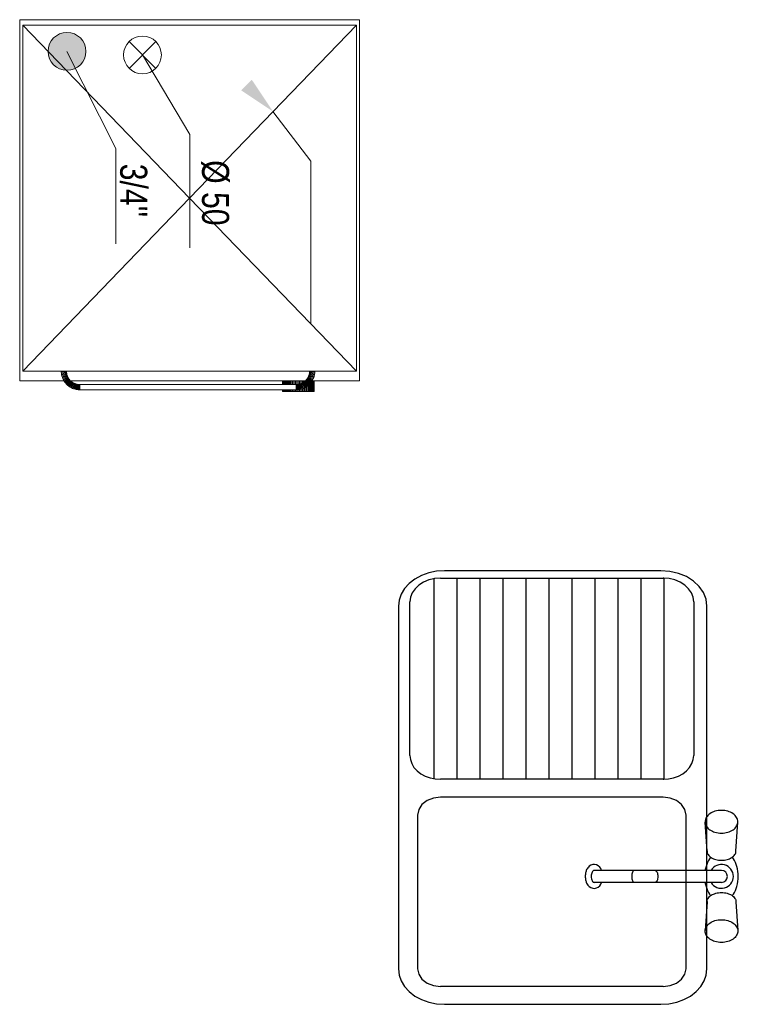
# Model space of a CAD drawing. Extents: x 4615668 to 9294084, y 16339 to 10688993.
# Tile 251 of 256: x 4615724 to 4615833, y 5521563 to 5521713. Entities that reach past the tile are written whole.
import ezdxf

# ---------------------------------------------------------------- set-up
doc = ezdxf.new("R2010")
doc.units = 0
doc.header["$MEASUREMENT"] = 0
doc.layers.add('a meble', color=8, linetype='Continuous')
doc.layers.add('MEBLE', color=41, linetype='Continuous')
doc.layers.add('BRI_EL', color=1, linetype='Continuous', lineweight=13)
doc.styles.add('WYMIAR-100', font='ROMANS.shx', dxfattribs={"width": 0.8, "height": 15})

# ---------------------------------------------------------------- blocks, each defined once
blk = doc.blocks.new('k380n')
at = {"layer": 'a meble', "linetype": 'Continuous', "lineweight": 0, "extrusion": (0, 0, -1)}
blk.add_solid([(66544, 117248.5), (66394, 117348.5), (66494, 117198.5)], dxfattribs=at)
blk = doc.blocks.new('Fu5204')
at = {"layer": 'BRI_EL', "ltscale": 10, "xscale": 0.3968253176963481, "yscale": -0.3968253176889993, "zscale": 0.3968253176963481, "rotation": 270}
blk.add_blockref('k380n', (46566.9, -26346.8), dxfattribs=at)
blk = doc.blocks.new('Z$W@#2FD9299E')
at = {"layer": 'MEBLE', "linetype": 'Continuous', "lineweight": 0}
blk.add_hatch(color=256, dxfattribs=at).paths.add_polyline_path([(7.7, 7.2, 1), (1.94, 7.2, 1)])
for p, q in [((0, 0), (0, 51.74)), ((0, 51.74), (55, 51.74)), ((0.81, 51.25), (0.81, 0.49)), ((53.53, 51.25), (0.81, 51.25)), ((0.81, 51.25), (27.17, 25.87)), ((53.53, 51.25), (27.17, 25.87)), ((53.53, 0.49), (53.53, 51.25)), ((55, 44.53), (55, 51.74)), ((55, 46.06), (55, 46.06)), ((21.54, 44.3), (13.99, 38.56)), ((46.31, 44.31), (21.54, 44.3)), ((53.53, 44.93), (53.68, 44.93)), ((53.68, 44.93), (53.53, 44.93)), ((53.64, 44.12), (53.53, 44.12)), ((53.64, 44.12), (53.53, 44.12)), ((53.64, 44.12), (53.68, 44.93)), ((53.64, 44.12), (53.68, 44.93)), ((53.68, 44.93), (53.64, 44.12)), ((53.74, 44.11), (53.64, 44.12)), ((53.64, 44.12), (53.74, 44.11)), ((53.68, 44.93), (53.82, 44.92)), ((53.68, 44.93), (53.82, 44.92)), ((53.74, 44.11), (53.82, 44.92)), ((53.74, 44.11), (53.82, 44.92)), ((53.82, 44.92), (53.74, 44.11)), ((53.84, 44.1), (53.74, 44.11)), ((53.84, 44.1), (53.74, 44.11)), ((53.82, 44.92), (53.97, 44.9)), ((53.82, 44.92), (53.97, 44.9)), ((53.84, 44.1), (53.97, 44.9)), ((53.84, 44.1), (53.97, 44.9)), ((53.97, 44.9), (53.84, 44.1)), ((53.94, 44.08), (53.84, 44.1)), ((53.94, 44.08), (53.84, 44.1)), ((53.94, 44.08), (54.11, 44.88)), ((53.94, 44.08), (54.11, 44.88)), ((54.11, 44.88), (53.94, 44.08)), ((54.04, 44.06), (53.94, 44.08)), ((54.04, 44.06), (53.94, 44.08)), ((53.97, 44.9), (54.11, 44.88)), ((53.97, 44.9), (54.11, 44.88)), ((54.04, 44.06), (54.25, 44.84)), ((54.04, 44.06), (54.25, 44.84)), ((54.25, 44.84), (54.04, 44.06)), ((54.14, 44.03), (54.04, 44.06)), ((54.14, 44.03), (54.04, 44.06)), ((54.11, 44.88), (54.25, 44.84)), ((54.11, 44.88), (54.25, 44.84)), ((54.14, 44.03), (54.38, 44.81)), ((54.14, 44.03), (54.38, 44.81)), ((54.38, 44.81), (54.14, 44.03)), ((54.24, 43.99), (54.14, 44.03)), ((54.24, 43.99), (54.14, 44.03)), ((54.24, 43.99), (54.52, 44.76)), ((54.24, 43.99), (54.52, 44.76)), ((54.52, 44.76), (54.24, 43.99)), ((54.34, 43.96), (54.24, 43.99)), ((54.34, 43.96), (54.24, 43.99)), ((54.25, 44.84), (54.38, 44.81)), ((54.25, 44.84), (54.38, 44.81)), ((54.34, 43.96), (54.66, 44.7)), ((54.34, 43.96), (54.66, 44.7)), ((54.66, 44.7), (54.34, 43.96)), ((54.43, 43.91), (54.34, 43.96)), ((54.43, 43.91), (54.34, 43.96)), ((54.38, 44.81), (54.52, 44.76)), ((54.38, 44.81), (54.52, 44.76)), ((54.43, 43.91), (54.79, 44.64)), ((54.43, 43.91), (54.79, 44.64)), ((54.79, 44.64), (54.43, 43.91)), ((54.52, 43.87), (54.43, 43.91)), ((54.52, 43.87), (54.43, 43.91)), ((54.52, 44.76), (54.66, 44.7)), ((54.52, 44.76), (54.66, 44.7)), ((54.52, 43.87), (54.92, 44.58)), ((54.52, 43.87), (54.92, 44.58)), ((54.92, 44.58), (54.52, 43.87)), ((54.61, 43.81), (54.52, 43.87)), ((54.61, 43.81), (54.52, 43.87)), ((54.61, 43.81), (55.04, 44.5)), ((54.61, 43.81), (55.04, 44.5)), ((55.04, 44.5), (54.61, 43.81)), ((54.7, 43.76), (54.61, 43.81)), ((54.7, 43.76), (54.61, 43.81)), ((54.66, 44.7), (54.79, 44.64)), ((54.66, 44.7), (54.79, 44.64)), ((54.7, 43.76), (55.16, 44.43)), ((54.7, 43.76), (55.16, 44.43)), ((55.16, 44.43), (54.7, 43.76)), ((54.78, 43.7), (54.7, 43.76)), ((54.78, 43.7), (54.7, 43.76)), ((54.78, 43.7), (55.28, 44.34)), ((54.78, 43.7), (55.28, 44.34)), ((55.28, 44.34), (54.78, 43.7)), ((54.86, 43.63), (54.78, 43.7)), ((54.86, 43.63), (54.78, 43.7)), ((54.79, 44.64), (54.92, 44.58)), ((54.79, 44.64), (54.92, 44.58)), ((54.86, 43.63), (55.39, 44.25)), ((54.86, 43.63), (55.39, 44.25)), ((55.39, 44.25), (54.86, 43.63)), ((54.94, 43.56), (54.86, 43.63)), ((54.94, 43.56), (54.86, 43.63)), ((54.92, 44.58), (55.04, 44.5)), ((54.92, 44.58), (55.04, 44.5)), ((54.94, 43.56), (55.5, 44.15)), ((54.94, 43.56), (55.5, 44.15)), ((55.5, 44.15), (54.94, 43.56)), ((55.01, 43.49), (54.94, 43.56)), ((54.94, 43.56), (55.01, 43.49)), ((55, 44.97), (55, 44.97)), ((55, 44.97), (55, 44.97)), ((55, 44.85), (56.63, 44.85)), ((56.63, 44.84), (55, 44.84)), ((56.63, 44.82), (55, 44.82)), ((56.63, 44.77), (55, 44.77)), ((56.63, 44.72), (55, 44.72)), ((56.63, 44.64), (55, 44.64)), ((56.63, 44.55), (55, 44.55)), ((55, 43.5), (55, 7.75)), ((55.01, 43.49), (55.6, 44.05)), ((55.01, 43.49), (55.6, 44.05)), ((55.6, 44.05), (55.01, 43.49)), ((55.04, 44.5), (55.16, 44.43)), ((55.04, 44.5), (55.16, 44.43)), ((55.08, 43.41), (55.7, 43.94)), ((55.08, 43.41), (55.7, 43.94)), ((55.7, 43.94), (55.08, 43.41)), ((56.63, 44.45), (55.13, 44.45)), ((55.14, 43.33), (55.79, 43.83)), ((55.14, 43.33), (55.79, 43.83)), ((55.79, 43.83), (55.14, 43.33)), ((55.16, 44.43), (55.28, 44.34)), ((55.16, 44.43), (55.28, 44.34)), ((55.2, 43.25), (55.87, 43.72)), ((55.2, 43.25), (55.87, 43.72)), ((55.87, 43.72), (55.2, 43.25)), ((55.26, 43.16), (55.95, 43.59)), ((55.26, 43.16), (55.95, 43.59)), ((55.95, 43.59), (55.26, 43.16)), ((55.28, 44.34), (55.39, 44.25)), ((55.28, 44.34), (55.39, 44.25)), ((56.63, 44.33), (55.29, 44.33)), ((55.39, 44.25), (55.5, 44.15)), ((55.39, 44.25), (55.5, 44.15)), ((56.63, 44.19), (55.45, 44.19)), ((55.5, 44.15), (55.6, 44.05)), ((55.5, 44.15), (55.6, 44.05)), ((55.6, 44.05), (55.7, 43.94)), ((55.6, 44.05), (55.7, 43.94)), ((56.63, 44.05), (55.6, 44.05)), ((55.7, 43.94), (55.79, 43.83)), ((55.7, 43.94), (55.79, 43.83)), ((56.63, 43.9), (55.74, 43.9)), ((55.79, 43.83), (55.87, 43.72)), ((55.79, 43.83), (55.87, 43.72)), ((56.63, 43.73), (55.86, 43.73)), ((55.87, 43.72), (55.95, 43.59)), ((55.87, 43.72), (55.95, 43.59)), ((55.95, 43.59), (56.03, 43.47)), ((55.95, 43.59), (56.03, 43.47)), ((56.63, 43.56), (55.98, 43.56)), ((56.63, 44.85), (56.63, 44.84)), ((56.63, 44.84), (56.63, 44.82)), ((56.63, 44.82), (56.63, 44.77)), ((56.63, 44.77), (56.63, 44.72)), ((56.63, 44.72), (56.63, 44.64)), ((56.63, 44.64), (56.63, 44.55)), ((56.63, 44.55), (56.63, 44.45)), ((56.63, 44.45), (56.63, 44.33)), ((56.63, 44.33), (56.63, 44.19)), ((56.63, 44.19), (56.63, 44.05)), ((56.63, 44.05), (56.63, 43.9)), ((56.63, 43.9), (56.63, 43.73)), ((56.63, 43.73), (56.63, 43.56)), ((56.63, 43.56), (56.63, 43.37)), ((55.11, 43.37), (55, 43.37)), ((55.25, 43.18), (55, 43.18)), ((55.36, 42.99), (55, 42.99)), ((55.45, 42.79), (55, 42.79)), ((55.51, 42.59), (55, 42.59)), ((55.55, 42.39), (55, 42.39)), ((55.57, 42.19), (55, 42.19)), ((55.08, 43.41), (55.01, 43.49)), ((55.08, 43.41), (55.01, 43.49)), ((55.14, 43.33), (55.08, 43.41)), ((55.14, 43.33), (55.08, 43.41)), ((55.2, 43.25), (55.14, 43.33)), ((55.14, 43.33), (55.2, 43.25)), ((55.26, 43.16), (55.2, 43.25)), ((55.26, 43.16), (55.2, 43.25)), ((55.31, 43.07), (55.26, 43.16)), ((55.26, 43.16), (55.31, 43.07)), ((55.31, 43.07), (56.03, 43.47)), ((55.31, 43.07), (56.03, 43.47)), ((56.03, 43.47), (55.31, 43.07)), ((55.36, 42.98), (55.31, 43.07)), ((55.31, 43.07), (55.36, 42.98)), ((55.36, 42.98), (56.09, 43.34)), ((55.36, 42.98), (56.09, 43.34)), ((56.09, 43.34), (55.36, 42.98)), ((55.4, 42.89), (55.36, 42.98)), ((55.4, 42.89), (55.36, 42.98)), ((55.4, 42.89), (56.16, 43.21)), ((55.4, 42.89), (56.16, 43.21)), ((56.16, 43.21), (55.4, 42.89)), ((55.44, 42.79), (55.4, 42.89)), ((55.44, 42.79), (55.4, 42.89)), ((55.44, 42.79), (56.21, 43.07)), ((55.44, 42.79), (56.21, 43.07)), ((56.21, 43.07), (55.44, 42.79)), ((55.48, 42.7), (55.44, 42.79)), ((55.44, 42.79), (55.48, 42.7)), ((55.48, 42.7), (56.25, 42.94)), ((55.48, 42.7), (56.25, 42.94)), ((56.25, 42.94), (55.48, 42.7)), ((55.51, 42.59), (55.48, 42.7)), ((55.51, 42.59), (55.48, 42.7)), ((55.51, 42.59), (56.29, 42.8)), ((55.51, 42.59), (56.29, 42.8)), ((56.29, 42.8), (55.51, 42.59)), ((55.53, 42.5), (55.51, 42.59)), ((55.53, 42.5), (55.51, 42.59)), ((55.53, 42.5), (56.33, 42.66)), ((55.53, 42.5), (56.33, 42.66)), ((56.33, 42.66), (55.53, 42.5)), ((55.55, 42.39), (55.53, 42.5)), ((55.53, 42.5), (55.55, 42.39)), ((55.55, 42.39), (56.35, 42.51)), ((55.55, 42.39), (56.35, 42.51)), ((56.35, 42.51), (55.55, 42.39)), ((55.56, 42.29), (55.55, 42.39)), ((55.55, 42.39), (55.56, 42.29)), ((55.56, 42.29), (56.37, 42.37)), ((55.56, 42.29), (56.37, 42.37)), ((56.37, 42.37), (55.56, 42.29)), ((55.57, 42.19), (55.56, 42.29)), ((55.57, 42.19), (55.56, 42.29)), ((55.57, 42.19), (56.38, 42.23)), ((55.57, 42.19), (56.38, 42.23)), ((56.38, 42.23), (55.57, 42.19)), ((55.57, 42.08), (55.57, 42.19)), ((55.57, 42.19), (55.57, 42.08)), ((55.57, 42.08), (56.39, 42.08)), ((55.57, 9.17), (55.57, 42.08)), ((55.57, 42.08), (56.39, 42.08)), ((55.57, 42.08), (55.57, 9.17)), ((55.57, 42.08), (56.39, 42.08)), ((56.03, 43.47), (56.09, 43.34)), ((56.03, 43.47), (56.09, 43.34)), ((56.08, 43.37), (56.63, 43.37)), ((56.09, 43.34), (56.16, 43.21)), ((56.09, 43.34), (56.16, 43.21)), ((56.16, 43.21), (56.21, 43.07)), ((56.16, 43.21), (56.21, 43.07)), ((56.17, 43.18), (56.63, 43.18)), ((56.21, 43.07), (56.25, 42.94)), ((56.21, 43.07), (56.25, 42.94)), ((56.24, 42.99), (56.63, 42.99)), ((56.25, 42.94), (56.29, 42.8)), ((56.25, 42.94), (56.29, 42.8)), ((56.29, 42.8), (56.33, 42.66)), ((56.29, 42.8), (56.33, 42.66)), ((56.3, 42.79), (56.63, 42.79)), ((56.33, 42.66), (56.35, 42.51)), ((56.33, 42.66), (56.35, 42.51)), ((56.34, 42.59), (56.63, 42.59)), ((56.35, 42.51), (56.37, 42.37)), ((56.35, 42.51), (56.37, 42.37)), ((56.37, 42.39), (56.63, 42.39)), ((56.37, 42.37), (56.38, 42.23)), ((56.37, 42.37), (56.38, 42.23)), ((56.39, 42.08), (56.38, 42.23)), ((56.38, 42.23), (56.39, 42.08)), ((56.39, 42.19), (56.63, 42.19)), ((56.39, 42.08), (56.39, 9.17)), ((56.39, 42.08), (56.39, 9.17)), ((56.63, 43.37), (56.63, 43.18)), ((56.63, 43.18), (56.63, 42.99)), ((56.63, 42.99), (56.63, 42.79)), ((56.63, 42.79), (56.63, 42.59)), ((56.63, 42.59), (56.63, 42.39)), ((56.63, 42.39), (56.63, 42.19)), ((56.63, 42.19), (56.63, 41.99)), ((55.57, 41.99), (55, 41.99)), ((55.57, 41.79), (55, 41.79)), ((55.57, 41.6), (55, 41.6)), ((55.57, 41.41), (55, 41.41)), ((55.57, 41.23), (55, 41.23)), ((55.57, 41.07), (55, 41.07)), ((55.57, 40.9), (55, 40.9)), ((55.57, 40.75), (55, 40.75)), ((55.57, 40.62), (55, 40.62)), ((56.39, 41.99), (56.63, 41.99)), ((56.39, 41.79), (56.63, 41.79)), ((56.39, 41.6), (56.63, 41.6)), ((56.39, 41.41), (56.63, 41.41)), ((56.39, 41.23), (56.63, 41.23)), ((56.39, 41.07), (56.63, 41.07)), ((56.39, 40.9), (56.63, 40.9)), ((56.39, 40.75), (56.63, 40.75)), ((56.39, 40.62), (56.63, 40.62)), ((56.63, 41.99), (56.63, 41.79)), ((56.63, 41.79), (56.63, 41.6)), ((56.63, 41.6), (56.63, 41.41)), ((56.63, 41.41), (56.63, 41.23)), ((56.63, 41.23), (56.63, 41.07)), ((56.63, 41.07), (56.63, 40.9)), ((56.63, 40.9), (56.63, 40.75)), ((56.63, 40.75), (56.63, 40.62)), ((56.63, 40.62), (56.63, 40.49)), ((55.57, 40.49), (55, 40.49)), ((55.57, 40.38), (55, 40.38)), ((55.57, 40.28), (55, 40.28)), ((55.57, 40.2), (55, 40.2)), ((55.57, 40.13), (55, 40.13)), ((55.57, 40.08), (55, 40.08)), ((55, 40.05), (55.57, 40.05)), ((55, 40.03), (55, 40.05)), ((55.57, 40.03), (55, 40.03)), ((55.57, 40.03), (55, 40.03)), ((56.39, 40.49), (56.63, 40.49)), ((56.39, 40.38), (56.63, 40.38)), ((56.39, 40.28), (56.63, 40.28)), ((56.39, 40.2), (56.63, 40.2)), ((56.39, 40.13), (56.63, 40.13)), ((56.39, 40.08), (56.63, 40.08)), ((56.39, 40.05), (56.63, 40.05)), ((56.63, 40.03), (56.39, 40.03)), ((56.63, 40.03), (56.39, 40.03)), ((56.63, 40.49), (56.63, 40.38)), ((56.63, 40.38), (56.63, 40.28)), ((56.63, 40.28), (56.63, 40.2)), ((56.63, 40.2), (56.63, 40.13)), ((56.63, 40.13), (56.63, 40.08)), ((56.63, 40.08), (56.63, 40.05)), ((56.63, 40.05), (56.63, 40.03)), ((56.63, 40.05), (56.63, 40.03)), ((55, 38.83), (55, 38.83)), ((55, 38.83), (55, 38.83)), ((55, 35.84), (55, 35.84)), ((27.17, 25.87), (0.81, 0.49)), ((17.49, 25.92), (5.37, 18.69)), ((17.49, 25.92), (34.75, 25.92)), ((53.53, 0.49), (27.17, 25.87)), ((7.41, 20.73), (3.34, 16.65)), ((7.41, 16.65), (3.34, 20.73)), ((19.62, 14.66), (4.82, 7.2)), ((19.62, 14.66), (34.14, 14.66)), ((55.56, 8.97), (55.57, 9.07)), ((55.57, 9.07), (55.56, 8.97)), ((56.39, 9.17), (55.57, 9.17)), ((55.57, 9.17), (56.39, 9.17)), ((55.57, 9.07), (55.57, 9.17)), ((55.57, 9.17), (55.57, 9.07)), ((55.57, 9.17), (56.39, 9.17)), ((55.57, 9.07), (56.38, 9.03)), ((55.57, 9.07), (56.38, 9.03)), ((56.38, 9.03), (55.57, 9.07)), ((56.37, 8.88), (56.38, 9.03)), ((56.38, 9.03), (56.37, 8.88)), ((56.38, 9.03), (56.39, 9.17)), ((56.39, 9.17), (56.38, 9.03)), ((54.78, 7.56), (54.7, 7.5)), ((54.78, 7.56), (54.7, 7.5)), ((54.86, 7.63), (54.78, 7.56)), ((54.86, 7.63), (54.78, 7.56)), ((54.78, 7.56), (55.28, 6.92)), ((54.78, 7.56), (55.28, 6.92)), ((55.28, 6.92), (54.78, 7.56)), ((54.94, 7.69), (54.86, 7.63)), ((54.94, 7.69), (54.86, 7.63)), ((54.86, 7.63), (55.39, 7.01)), ((54.86, 7.63), (55.39, 7.01)), ((55.39, 7.01), (54.86, 7.63)), ((54.94, 7.69), (55.01, 7.77)), ((55.01, 7.77), (54.94, 7.69)), ((54.94, 7.69), (55.5, 7.11)), ((54.94, 7.69), (55.5, 7.11)), ((55.5, 7.11), (54.94, 7.69)), ((55.01, 7.77), (55.08, 7.85)), ((55.08, 7.85), (55.01, 7.77)), ((55.01, 7.77), (55.6, 7.21)), ((55.01, 7.77), (55.6, 7.21)), ((55.6, 7.21), (55.01, 7.77)), ((55.08, 7.85), (55.14, 7.92)), ((55.14, 7.92), (55.08, 7.85)), ((55.08, 7.85), (55.7, 7.31)), ((55.08, 7.85), (55.7, 7.31)), ((55.7, 7.31), (55.08, 7.85)), ((55.14, 7.92), (55.2, 8.01)), ((55.2, 8.01), (55.14, 7.92)), ((55.14, 7.92), (55.79, 7.43)), ((55.14, 7.92), (55.79, 7.43)), ((55.79, 7.43), (55.14, 7.92)), ((55.2, 8.01), (55.26, 8.09)), ((55.26, 8.09), (55.2, 8.01)), ((55.2, 8.01), (55.87, 7.54)), ((55.2, 8.01), (55.87, 7.54)), ((55.87, 7.54), (55.2, 8.01)), ((55.26, 8.09), (55.31, 8.18)), ((55.31, 8.18), (55.26, 8.09)), ((55.26, 8.09), (55.95, 7.66)), ((55.26, 8.09), (55.95, 7.66)), ((55.95, 7.66), (55.26, 8.09)), ((55.31, 8.18), (55.36, 8.28)), ((55.31, 8.18), (55.36, 8.28)), ((55.31, 8.18), (56.03, 7.79)), ((55.31, 8.18), (56.03, 7.79)), ((56.03, 7.79), (55.31, 8.18)), ((55.36, 8.28), (55.4, 8.37)), ((55.4, 8.37), (55.36, 8.28)), ((55.36, 8.28), (56.09, 7.91)), ((55.36, 8.28), (56.09, 7.91)), ((56.09, 7.91), (55.36, 8.28)), ((55.4, 8.37), (55.44, 8.46)), ((55.44, 8.46), (55.4, 8.37)), ((55.4, 8.37), (56.16, 8.05)), ((55.4, 8.37), (56.16, 8.05)), ((56.16, 8.05), (55.4, 8.37)), ((55.44, 8.46), (55.48, 8.56)), ((55.48, 8.56), (55.44, 8.46)), ((55.44, 8.46), (56.21, 8.18)), ((56.21, 8.18), (55.44, 8.46)), ((55.44, 8.46), (56.21, 8.18)), ((55.48, 8.56), (55.51, 8.66)), ((55.51, 8.66), (55.48, 8.56)), ((55.48, 8.56), (56.25, 8.32)), ((55.48, 8.56), (56.25, 8.32)), ((56.25, 8.32), (55.48, 8.56)), ((55.51, 8.66), (55.53, 8.76)), ((55.53, 8.76), (55.51, 8.66)), ((55.51, 8.66), (56.29, 8.46)), ((55.51, 8.66), (56.29, 8.46)), ((56.29, 8.46), (55.51, 8.66)), ((55.53, 8.76), (55.55, 8.86)), ((55.55, 8.86), (55.53, 8.76)), ((55.53, 8.76), (56.33, 8.6)), ((55.53, 8.76), (56.33, 8.6)), ((56.33, 8.6), (55.53, 8.76)), ((55.55, 8.86), (55.56, 8.97)), ((55.56, 8.97), (55.55, 8.86)), ((55.55, 8.86), (56.35, 8.74)), ((55.55, 8.86), (56.35, 8.74)), ((56.35, 8.74), (55.55, 8.86)), ((55.56, 8.97), (56.37, 8.88)), ((55.56, 8.97), (56.37, 8.88)), ((56.37, 8.88), (55.56, 8.97)), ((55.79, 7.43), (55.87, 7.54)), ((55.87, 7.54), (55.79, 7.43)), ((55.87, 7.54), (55.95, 7.66)), ((55.95, 7.66), (55.87, 7.54)), ((55.95, 7.66), (56.03, 7.79)), ((56.03, 7.79), (55.95, 7.66)), ((56.03, 7.79), (56.09, 7.91)), ((56.09, 7.91), (56.03, 7.79)), ((56.09, 7.91), (56.16, 8.05)), ((56.16, 8.05), (56.09, 7.91)), ((56.16, 8.05), (56.21, 8.18)), ((56.21, 8.18), (56.16, 8.05)), ((56.25, 8.32), (56.21, 8.18)), ((56.25, 8.32), (56.21, 8.18)), ((56.25, 8.32), (56.29, 8.46)), ((56.29, 8.46), (56.25, 8.32)), ((56.29, 8.46), (56.33, 8.6)), ((56.33, 8.6), (56.29, 8.46)), ((56.33, 8.6), (56.35, 8.74)), ((56.35, 8.74), (56.33, 8.6)), ((56.35, 8.74), (56.37, 8.88)), ((56.37, 8.88), (56.35, 8.74)), ((53.64, 7.14), (53.53, 7.14)), ((53.64, 7.14), (53.53, 7.14)), ((53.53, 6.32), (53.68, 6.32)), ((53.68, 6.32), (53.53, 6.32)), ((53.64, 7.14), (53.68, 6.32)), ((53.64, 7.14), (53.68, 6.32)), ((53.68, 6.32), (53.64, 7.14)), ((53.74, 7.14), (53.64, 7.14)), ((53.64, 7.14), (53.74, 7.14)), ((53.68, 6.32), (53.82, 6.34)), ((53.82, 6.34), (53.68, 6.32)), ((53.84, 7.16), (53.74, 7.14)), ((53.84, 7.16), (53.74, 7.14)), ((53.74, 7.14), (53.82, 6.34)), ((53.74, 7.14), (53.82, 6.34)), ((53.82, 6.34), (53.74, 7.14)), ((53.82, 6.34), (53.97, 6.35)), ((53.97, 6.35), (53.82, 6.34)), ((53.94, 7.18), (53.84, 7.16)), ((53.94, 7.18), (53.84, 7.16)), ((53.84, 7.16), (53.97, 6.35)), ((53.84, 7.16), (53.97, 6.35)), ((53.97, 6.35), (53.84, 7.16)), ((54.04, 7.2), (53.94, 7.18)), ((54.04, 7.2), (53.94, 7.18)), ((53.94, 7.18), (54.11, 6.38)), ((53.94, 7.18), (54.11, 6.38)), ((54.11, 6.38), (53.94, 7.18)), ((53.97, 6.35), (54.11, 6.38)), ((54.11, 6.38), (53.97, 6.35)), ((54.14, 7.23), (54.04, 7.2)), ((54.14, 7.23), (54.04, 7.2)), ((54.04, 7.2), (54.25, 6.41)), ((54.04, 7.2), (54.25, 6.41)), ((54.25, 6.41), (54.04, 7.2)), ((54.11, 6.38), (54.25, 6.41)), ((54.25, 6.41), (54.11, 6.38)), ((54.24, 7.26), (54.14, 7.23)), ((54.24, 7.26), (54.14, 7.23)), ((54.14, 7.23), (54.38, 6.45)), ((54.14, 7.23), (54.38, 6.45)), ((54.38, 6.45), (54.14, 7.23)), ((54.34, 7.3), (54.24, 7.26)), ((54.34, 7.3), (54.24, 7.26)), ((54.24, 7.26), (54.52, 6.5)), ((54.24, 7.26), (54.52, 6.5)), ((54.52, 6.5), (54.24, 7.26)), ((54.25, 6.41), (54.38, 6.45)), ((54.38, 6.45), (54.25, 6.41)), ((54.43, 7.34), (54.34, 7.3)), ((54.43, 7.34), (54.34, 7.3)), ((54.34, 7.3), (54.66, 6.55)), ((54.34, 7.3), (54.66, 6.55)), ((54.66, 6.55), (54.34, 7.3)), ((54.38, 6.45), (54.52, 6.5)), ((54.52, 6.5), (54.38, 6.45)), ((54.52, 7.39), (54.43, 7.34)), ((54.52, 7.39), (54.43, 7.34)), ((54.43, 7.34), (54.79, 6.61)), ((54.43, 7.34), (54.79, 6.61)), ((54.79, 6.61), (54.43, 7.34)), ((54.61, 7.44), (54.52, 7.39)), ((54.61, 7.44), (54.52, 7.39)), ((54.52, 7.39), (54.92, 6.68)), ((54.52, 7.39), (54.92, 6.68)), ((54.92, 6.68), (54.52, 7.39)), ((54.52, 6.5), (54.66, 6.55)), ((54.66, 6.55), (54.52, 6.5)), ((54.7, 7.5), (54.61, 7.44)), ((54.7, 7.5), (54.61, 7.44)), ((54.61, 7.44), (55.04, 6.75)), ((54.61, 7.44), (55.04, 6.75)), ((55.04, 6.75), (54.61, 7.44)), ((54.66, 6.55), (54.79, 6.61)), ((54.79, 6.61), (54.66, 6.55)), ((54.7, 7.5), (55.16, 6.83)), ((54.7, 7.5), (55.16, 6.83)), ((55.16, 6.83), (54.7, 7.5)), ((54.79, 6.61), (54.92, 6.68)), ((54.92, 6.68), (54.79, 6.61)), ((54.92, 6.68), (55.04, 6.75)), ((55.04, 6.75), (54.92, 6.68)), ((55, 6.72), (55, 0)), ((55.04, 6.75), (55.16, 6.83)), ((55.16, 6.83), (55.04, 6.75)), ((55.16, 6.83), (55.28, 6.92)), ((55.28, 6.92), (55.16, 6.83)), ((55.28, 6.92), (55.39, 7.01)), ((55.39, 7.01), (55.28, 6.92)), ((55.39, 7.01), (55.5, 7.11)), ((55.5, 7.11), (55.39, 7.01)), ((55.5, 7.11), (55.6, 7.21)), ((55.6, 7.21), (55.5, 7.11)), ((55.6, 7.21), (55.7, 7.31)), ((55.7, 7.31), (55.6, 7.21)), ((55.7, 7.31), (55.79, 7.43)), ((55.79, 7.43), (55.7, 7.31)), ((0.81, 0.49), (53.53, 0.49)), ((0, 0), (55, 0))]:
    blk.add_line(p, q, dxfattribs=at)
for centre in [(5.37, 18.69), (4.82, 7.2)]:
    blk.add_circle(centre, 2.88, dxfattribs=at)
at = {"layer": 'MEBLE', "linetype": 'Continuous', "lineweight": 0, "xscale": 0.0814779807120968, "yscale": 0.0814779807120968, "zscale": 0.0814779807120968, "rotation": 180}
blk.add_blockref('Fu5204', (13.99, 38.56), dxfattribs=at)
at = {"layer": 'MEBLE', "linetype": 'Continuous', "lineweight": 0, "char_height": 4.1146, "attachment_point": 5, "style": 'WYMIAR-100'}
for s, insert, width in [('{\\fArial|b0|i0|c238238|p39;%%C 50}', (26.38, 29.74), 27.5141), ("\\fArial|b0|i0|c238238|p39;3/4''", (26.01, 17.33), 18.8984)]:
    blk.add_mtext(s, dxfattribs=dict(at, insert=insert, width=width))
blk = doc.blocks.new('qE3456_1')
at = {"layer": 'MEBLE', "color": 0, "ltscale": 10}
for p, q in [((61.6, 227.1), (18, 229.9)), ((137.7, 227.1), (181.3, 229.9)), ((90.6, 205.3), (90.6, 13.3)), ((108.6, 205.3), (108.6, 13.3)), ((61.6, 183.5), (18, 180.7)), ((137.7, 183.5), (181.3, 180.7))]:
    blk.add_line(p, q, dxfattribs=at)
at = {"layer": 'MEBLE', "color": 0, "ltscale": 10, "flags": 128}
for points in [[(17.2, 229.9, 0.134494), (11, 228.2, 0.10685), (5, 222.7, 0.082262), (1.4, 215, 0.070601), (0, 205.3, 0.070601), (1.4, 195.5, 0.082262), (5.1, 187.9, 0.10685), (11, 182.4, 0.134494), (17.2, 180.7, 0.134494), (23.5, 182.4, 0.10685), (29.4, 187.9, 0.082262), (33, 195.5, 0.070601), (34.4, 205.3, 0.070601), (33, 215, 0.082262), (29.4, 222.7, 0.10685), (23.4, 228.2, 0.134494), (17.2, 229.9)], [(182.1, 229.9, -0.134494), (188.3, 228.2, -0.10685), (194.2, 222.7, -0.082262), (197.9, 215, -0.070601), (199.3, 205.3, -0.070601), (197.9, 195.5, -0.082262), (194.2, 187.9, -0.10685), (188.3, 182.4, -0.134494), (182, 180.7, -0.134494), (175.8, 182.4, -0.10685), (169.9, 187.9, -0.082262), (166.2, 195.5, -0.070601), (164.9, 205.3, -0.070601), (166.2, 215, -0.082262), (169.9, 222.7, -0.10685), (175.8, 228.2, -0.134494), (182.1, 229.9)]]:
    blk.add_lwpolyline(points, format="xyb", close=True, dxfattribs=at)
for points in [[(61.6, 183.5, 0.146314), (66.5, 185, 0.107158), (71.3, 189.9, 0.076937), (74.2, 196.6, 0.063967), (75.3, 205.3, 0.063967), (74.2, 214, 0.076937), (71.3, 220.7, 0.107158), (66.5, 225.6, 0.146314), (61.6, 227.1)], [(128.6, 221.6, 0.023772), (126.4, 223.2, 0.080144), (114.7, 228.6, 0.067875), (99.6, 230.6, 0.067875), (84.6, 228.6, 0.080144), (72.9, 223.2, 0.023772), (70.7, 221.6)], [(137.7, 183.5, -0.146314), (132.8, 185, -0.107158), (128, 189.9, -0.076937), (125.1, 196.6, -0.063967), (123.9, 205.3, -0.063967), (125.1, 214, -0.076937), (128, 220.7, -0.107158), (132.8, 225.6, -0.146314), (137.7, 227.1)], [(70.7, 189, 0.023772), (72.9, 187.4, 0.080144), (84.6, 182, 0.027526), (90.6, 180.6)], [(108.6, 180.6, 0.027526), (114.7, 182, 0.080144), (126.4, 187.4, 0.023772), (128.6, 189)], [(90.6, 105.2, -0.180477), (91.2, 106.6, -0.103071), (93.3, 108.2, -0.06267), (96, 109.1, -0.048887), (99.6, 109.5, -0.048887), (103.3, 109.1, -0.06267), (106, 108.2, -0.103071), (108.1, 106.6, -0.180477), (108.6, 105.2)], [(90.6, 74.3, 0.180477), (91.2, 72.8, 0.103071), (93.3, 71.2, 0.06267), (96, 70.3, 0.048887), (99.6, 70, 0.048887), (103.3, 70.3, 0.06267), (106, 71.2, 0.103071), (108.1, 72.8, 0.180477), (108.6, 74.3)], [(90.6, 24.3, 0.574951), (84.4, 6, 0.103071), (89.4, 2.1, 0.06267), (94.2, 0.5, 0.048887), (99.6, 0, 0.048887), (105, 0.5, 0.06267), (109.9, 2.1, 0.103071), (114.9, 6, 0.574951), (108.6, 24.3)], [(90.6, 13.3, 0.180477), (91.2, 11.9, 0.103071), (93.3, 10.3, 0.06267), (96, 9.4, 0.048887), (99.6, 9, 0.048887), (103.3, 9.4, 0.06267), (106, 10.3, 0.103071), (108.1, 11.9, 0.180477), (108.6, 13.3)]]:
    blk.add_lwpolyline(points, format="xyb", dxfattribs=at)
at = {"layer": 'MEBLE', "color": 0, "ltscale": 10}
for radius, start, end in [(18, 300, 240), (9, 0, 180)]:
    blk.add_arc((99.6, 205.3), radius, start, end, dxfattribs=at)
for p in [(61.6, 183.5), (137.7, 183.5)]:
    blk.add_point(p, dxfattribs=at)
blk = doc.blocks.new('Z$W@#1028513C')
at = {"layer": 'MEBLE', "flags": 128}
for points in [[(2.7, 46.03), (3.56, 46.54)], [(3.56, 46.54), (4.46, 46.86)], [(4.46, 46.86), (5.4, 46.97)], [(5.4, 46.97), (60.64, 46.97)], [(60.64, 46.97), (61.7, 46.83)], [(61.7, 46.83), (62.71, 46.43)], [(1.26, 44.46), (1.93, 45.33)], [(1.93, 45.33), (2.7, 46.03)], [(62.71, 46.43), (63.65, 45.79)], [(63.65, 45.79), (64.47, 44.91)], [(0.72, 43.46), (1.26, 44.46)], [(3.83, 43.11), (4.58, 43.61)], [(4.58, 43.61), (5.42, 43.78)], [(5.42, 43.78), (28.83, 43.78)], [(28.83, 43.78), (29.67, 43.61)], [(29.67, 43.61), (30.42, 43.11)], [(35.13, 43.28), (35.58, 43.85)], [(35.58, 43.85), (36.09, 44.32)], [(36.09, 44.32), (36.66, 44.67)], [(36.66, 44.67), (37.27, 44.87)], [(37.27, 44.87), (37.89, 44.95)], [(61.31, 44.95), (37.89, 44.95)], [(61.31, 44.95), (62.01, 44.86)], [(62.01, 44.86), (62.69, 44.59)], [(62.69, 44.59), (63.31, 44.16)], [(63.31, 44.16), (63.86, 43.58)], [(63.86, 43.58), (64.3, 42.87)], [(64.47, 44.91), (65.14, 43.85)], [(65.14, 43.85), (65.64, 42.64)], [(0.08, 41.18), (0.32, 42.36)], [(0.32, 42.36), (0.72, 43.46)], [(2.85, 41.36), (3.23, 42.33)], [(3.23, 42.33), (3.83, 43.11)], [(30.42, 43.11), (31.02, 42.33)], [(31.02, 42.33), (31.4, 41.36)], [(34.51, 41.87), (34.77, 42.61)], [(34.77, 42.61), (35.13, 43.28)], [(64.3, 42.87), (64.64, 42.06)], [(64.64, 42.06), (64.84, 41.19)], [(65.64, 42.64), (65.94, 41.33)], [(0, 39.96), (0.08, 41.18)], [(2.71, 40.28), (2.85, 41.36)], [(31.4, 41.36), (31.53, 40.28)], [(34.3, 40.41), (34.34, 41.09)], [(34.34, 41.09), (34.51, 41.87)], [(64.84, 41.19), (64.9, 40.41)], [(65.94, 41.33), (66.05, 39.96)], [(0, 7.01), (0, 39.96)], [(2.71, 40.28), (2.71, 6.41)], [(31.53, 40.28), (31.53, 6.41)], [(64.9, 40.41), (34.29, 40.41)], [(34.29, 40.28), (34.3, 40.41)], [(34.29, 40.28), (34.29, 36.91)], [(64.91, 40.41), (64.9, 40.41)], [(64.9, 40.41), (64.91, 40.28)], [(64.91, 36.91), (64.91, 40.28)], [(66.05, 39.96), (66.05, 7.01)], [(64.91, 36.91), (34.29, 36.91)], [(34.29, 36.91), (34.29, 33.4)], [(64.91, 33.4), (64.91, 36.91)], [(64.91, 33.4), (34.29, 33.4)], [(34.29, 33.4), (34.29, 29.9)], [(64.91, 29.9), (64.91, 33.4)], [(64.91, 29.9), (34.29, 29.9)], [(34.29, 29.9), (34.29, 26.39)], [(64.91, 26.39), (64.91, 29.9)], [(64.91, 26.39), (34.29, 26.39)], [(34.29, 26.39), (34.29, 22.89)], [(64.91, 22.89), (64.91, 26.39)], [(64.91, 22.89), (34.29, 22.89)], [(34.29, 22.89), (34.29, 19.39)], [(64.91, 19.39), (64.91, 22.89)], [(34.29, 19.39), (34.29, 15.89)], [(64.91, 19.39), (34.29, 19.39)], [(64.91, 15.89), (64.91, 19.39)], [(34.29, 15.89), (34.29, 12.38)], [(64.91, 15.89), (34.29, 15.89)], [(64.91, 12.38), (64.91, 15.89)], [(34.29, 12.38), (34.29, 8.88)], [(64.91, 12.38), (34.29, 12.38)], [(64.91, 8.88), (64.91, 12.38)], [(34.29, 8.88), (34.29, 6.41)], [(64.91, 8.88), (34.29, 8.88)], [(64.91, 6.41), (64.91, 8.88)], [(0.08, 5.79), (0, 7.01)], [(2.71, 6.41), (2.71, 6.41)], [(2.85, 5.32), (2.71, 6.41)], [(31.53, 6.41), (31.4, 5.32)], [(34.34, 5.6), (34.29, 6.41)], [(64.91, 6.41), (64.84, 5.5)], [(66.05, 7.01), (65.97, 5.79)], [(0.32, 4.61), (0.08, 5.79)], [(0.72, 3.5), (0.32, 4.61)], [(2.85, 5.32), (2.85, 5.32)], [(3.23, 4.35), (2.85, 5.32)], [(31.4, 5.32), (31.02, 4.35)], [(31.4, 5.32), (31.4, 5.32)], [(34.39, 5.37), (34.29, 5.37)], [(34.39, 5.37), (34.34, 5.6)], [(34.51, 4.81), (34.39, 5.37)], [(64.81, 5.37), (34.39, 5.37)], [(34.77, 4.07), (34.51, 4.81)], [(64.64, 4.62), (64.3, 3.81)], [(64.81, 5.37), (64.64, 4.62)], [(64.84, 5.5), (64.81, 5.37)], [(64.91, 5.37), (64.81, 5.37)], [(65.72, 4.61), (65.32, 3.5)], [(65.97, 5.79), (65.72, 4.61)], [(1.26, 2.5), (0.72, 3.5)], [(3.23, 4.35), (3.23, 4.35)], [(3.83, 3.57), (3.23, 4.35)], [(3.83, 3.57), (3.83, 3.57)], [(4.58, 3.08), (3.83, 3.57)], [(4.58, 3.08), (4.58, 3.08)], [(5.42, 2.9), (4.58, 3.08)], [(29.67, 3.08), (28.83, 2.9)], [(30.42, 3.57), (29.67, 3.08)], [(29.67, 3.08), (29.67, 3.08)], [(31.02, 4.35), (30.42, 3.57)], [(30.42, 3.57), (30.42, 3.57)], [(31.02, 4.35), (31.02, 4.35)], [(35.13, 3.4), (34.77, 4.07)], [(35.58, 2.83), (35.13, 3.4)], [(63.86, 3.1), (63.31, 2.52)], [(64.3, 3.81), (63.86, 3.1)], [(65.32, 3.5), (64.78, 2.5)], [(1.93, 1.64), (1.26, 2.5)], [(2.7, 0.94), (1.93, 1.64)], [(28.83, 2.9), (5.42, 2.9)], [(28.83, 2.9), (28.83, 2.9)], [(36.09, 2.36), (35.58, 2.83)], [(36.66, 2.02), (36.09, 2.36)], [(37.27, 1.81), (36.66, 2.02)], [(37.89, 1.74), (37.27, 1.81)], [(37.89, 1.74), (61.31, 1.74)], [(62.01, 1.83), (61.31, 1.74)], [(62.69, 2.09), (62.01, 1.83)], [(63.31, 2.52), (62.69, 2.09)], [(64.12, 1.64), (63.35, 0.94)], [(64.78, 2.5), (64.12, 1.64)], [(3.56, 0.42), (2.7, 0.94)], [(4.46, 0.1), (3.56, 0.42)], [(5.4, 0), (4.46, 0.1)], [(61.58, 0.1), (60.64, 0)], [(62.49, 0.42), (61.58, 0.1)], [(63.35, 0.94), (62.49, 0.42)], [(60.64, 0), (5.4, 0)]]:
    blk.add_lwpolyline(points, dxfattribs=at)
at = {"layer": 'MEBLE', "xscale": -0.101, "yscale": 0.101, "zscale": 0.101}
blk.add_blockref('qE3456_1', (29.54, 28.44), dxfattribs=at)

msp = doc.modelspace()

# ---------------------------------------------------------------- block references
at = {"layer": 'MEBLE', "lineweight": 5, "rotation": 270}
msp.add_blockref('Z$W@#2FD9299E', (4615724.08, 5521713.24), dxfattribs=at)
at = {"layer": 'MEBLE', "lineweight": 5, "xscale": -1, "rotation": 270}
msp.add_blockref('Z$W@#1028513C', (4615781.74, 5521563.26), dxfattribs=at)

doc.saveas('drawing.dxf')
